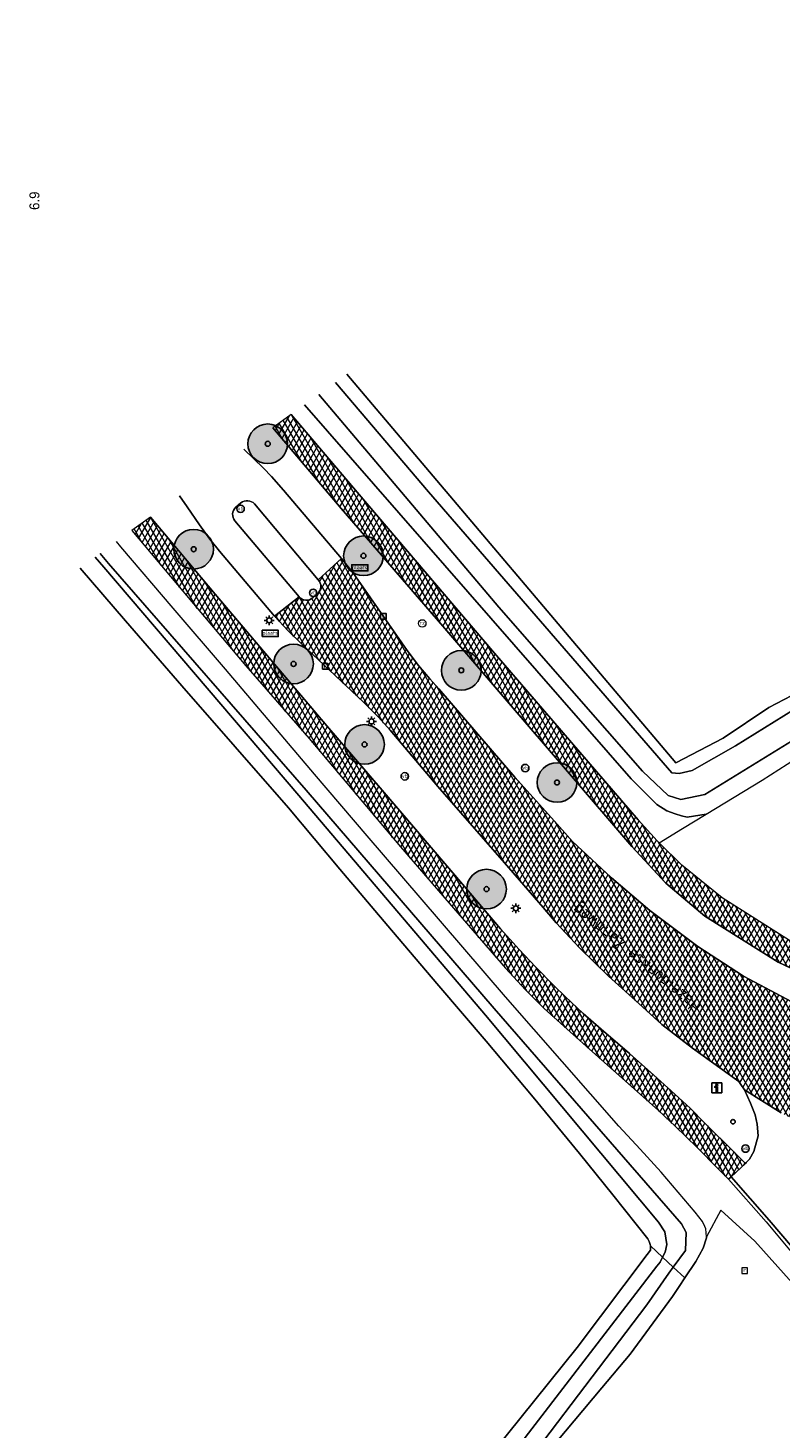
# Model space of a CAD drawing. Header units: metres. Extents: x 101608 to 104514, y 400798 to 405846.
# Tile 100 of 112: x 101608 to 101684, y 405705 to 405846. Entities that reach past the tile are written whole.
import ezdxf
from ezdxf.enums import TextEntityAlignment as Align

# ---------------------------------------------------------------- set-up
doc = ezdxf.new("R2010")
doc.units = ezdxf.units.M
for name, color, linetype, lineweight in [('B-WE-GR-BOOM-A', 63, 'Continuous', 25), ('B-WE-GR-BOOM-S', 90, 'Continuous', 25), ('B-WE-GR-BOUWLAND-GV', 80, 'Continuous', 13), ('B-WE-GR-GRAS-GV', 60, 'Continuous', 13), ('B-WE-IE-MEUBILAIR_WEGMEUBILAIR-S', 7, 'Continuous', 25), ('B-WE-IE-MEUBILAIR_WEGMEUBILAIR_VERKEERSBORD-S', 7, 'Continuous', 25), ('B-WE-KL-ET_LS_OV_LICHTMAST-S', 190, 'Continuous', 25), ('B-WE-OG-TERREIN_CULTUURSCHEIDING-GV', 7, 'Continuous', 18), ('B-WE-OG-TOPOGRAFIE-T18', 7, 'Continuous', 18), ('B-WE-OG-WATER-GV', 130, 'Continuous', 18), ('B-WE-OG-WATER_SLOOT-GV', 120, 'Continuous', 18), ('B-WE-RI-GWA_KOLK-S', 30, 'Continuous', 25), ('B-WE-RI-GWA_RIOOLPUT-S', 30, 'Continuous', 25), ('B-WE-VH-GESLOTENVERHARDING_ASFALT-A-500', 12, 'Continuous', 18), ('B-WE-VH-KANTVERHARDING-G', 60, 'Continuous', 18), ('B-WE-VH-ONVERHARD-GV', 252, 'Continuous', 18), ('B-WE-VH-VERHARDING_ASFALT-GV', 252, 'Continuous', 18), ('B-WE-VH-VERHARDING_BETON-GV', 252, 'Continuous', 18), ('B-WE-VH-VERHARDING_BETONSTRAATSTEEN-GV', 252, 'Continuous', 18), ('X-XX-AL-VERWIJZING-S', 7, 'Continuous', 25)]:
    doc.layers.add(name, color=color, linetype=linetype, lineweight=lineweight)
doc.layers.add('Label_Puntobject', color=255, linetype='Continuous')
doc.styles.add('NLCS-ISO', font='NLCS-ISO.ttf')
doc.styles.add('NLCS-ISO-ANNOTATIVE-T18', font='NLCS-ISO.ttf', dxfattribs={"height": 1.8})
doc.styles.add('NLCS-ISO-M250-T18', font='NLCS-ISO.ttf', dxfattribs={"height": 0.45})
pattern_1 = [(60, (0, 0), (-0.4330127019, 0.25), []), (120, (0, 0), (-0.4330127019, -0.25), [])]

# ---------------------------------------------------------------- blocks, each defined once
blk = doc.blocks.new('SIE-WEG_VERKEERSBORD_PLAATSNAAM-SO')
at = {"color": 0, "linetype": 'ByBlock', "lineweight": -2}
blk.add_lwpolyline([(-3.25, -1.25), (3.25, -1.25), (3.25, 1.25), (-3.25, 1.25)], close=True, dxfattribs=at)
at = {"color": 0, "linetype": 'ByBlock', "lineweight": -2, "style": 'NLCS-ISO'}
blk.add_text('plaats', height=1.5, dxfattribs=at).set_placement((0, 0.21), align=Align.MIDDLE_CENTER)
blk = doc.blocks.new('SIE-WEG_VERKEERSBORD_INFORMATIE-SO')
at = {"linetype": 'ByBlock', "lineweight": -2}
h = blk.add_hatch(color=0, dxfattribs=at)
h.dxf.hatch_style = 1
h.paths.add_polyline_path([(0.32, 0.49), (-0.82, 0.49), (-0.82, 0.19), (-0.32, 0.19), (-0.32, -1.62), (0.32, -1.62)])
h = blk.add_hatch(color=0, dxfattribs=at)
h.dxf.hatch_style = 1
edge = h.paths.add_edge_path()
edge.add_arc((0, 1.25), 0.373, 0, 360)
at = {"color": 0, "linetype": 'ByBlock', "lineweight": -2}
for points in [[(-2, -2), (2, -2), (2, 2), (-2, 2)], [(0.32, 0.49), (-0.82, 0.49), (-0.82, 0.19), (-0.32, 0.19), (-0.32, -1.62), (0.32, -1.62)]]:
    blk.add_lwpolyline(points, close=True, dxfattribs=at)
blk.add_circle((0, 1.25), 0.373, dxfattribs=at)
blk = doc.blocks.new('SAL-VERWIJZING_SYMBOOL-SO')
at = {"color": 0, "linetype": 'ByBlock', "lineweight": -2}
blk.add_circle((0, 0), 0.9, dxfattribs=at)
at = {"color": 0, "linetype": 'ByBlock', "lineweight": -2, "style": 'NLCS-ISO-ANNOTATIVE-T18'}
blk.add_attdef('SYMBOOL', (2.5, -2.5), '', height=1.8, dxfattribs=at)
blk = doc.blocks.new('SKL-ET_OV_LICHTMAST-SO')
at = {"color": 0, "linetype": 'ByBlock', "lineweight": -2}
for points in [[(-1.25, 0), (-2, 0)], [(-1.41, 1.41), (-0.88, 0.88)], [(0, 2), (0, 1.25)], [(0.88, 0.88), (1.41, 1.41)], [(2, 0), (1.25, 0)], [(-1.41, -1.41), (-0.88, -0.88)], [(0, -1.25), (0, -2)], [(0.88, -0.88), (1.41, -1.41)]]:
    blk.add_lwpolyline(points, dxfattribs=at)
blk.add_circle((0, 0), 1, dxfattribs=at)
blk = doc.blocks.new('SIE-WEG_PAAL_VERKEERSBORD-SO')
at = {"color": 0, "linetype": 'ByBlock', "lineweight": -2}
blk.add_circle((0, 0), 1.5, dxfattribs=at)
at = {"color": 0, "linetype": 'ByBlock', "lineweight": -2, "style": 'NLCS-ISO'}
blk.add_text('vb', height=1.5, dxfattribs=at).set_placement((0, 0.13), align=Align.MIDDLE_CENTER)
blk = doc.blocks.new('SRI-PUT_INSPECTIEPUT_RIOOLPUT-SO')
at = {"color": 0, "linetype": 'ByBlock', "lineweight": 18}
blk.add_lwpolyline([(-1.12, -1.12), (1.12, -1.12), (1.12, 1.12), (-1.12, 1.12)], close=True, dxfattribs=at)
at = {"color": 0, "linetype": 'ByBlock', "lineweight": 18, "style": 'NLCS-ISO'}
blk.add_text('r', height=1.5, dxfattribs=at).set_placement((0, 0.28), align=Align.MIDDLE_CENTER)
blk = doc.blocks.new('SRI-KOLK-SO')
at = {"color": 0, "linetype": 'ByBlock', "lineweight": -2}
blk.add_lwpolyline([(-1.125, -1.125), (1.125, -1.125), (1.125, 1.125), (-1.125, 1.125)], close=True, dxfattribs=at)
at = {"color": 0, "linetype": 'ByBlock', "lineweight": -2, "style": 'NLCS-ISO'}
blk.add_text('k', height=1.5, dxfattribs=at).set_placement((0, 0), align=Align.MIDDLE_CENTER)
blk = doc.blocks.new('SIE-WEG_PAAL_RECLAMEZUIL-SO')
at = {"color": 0, "linetype": 'ByBlock', "lineweight": 18}
blk.add_circle((0, 0), 1.5, dxfattribs=at)
at = {"color": 0, "linetype": 'ByBlock', "lineweight": 18, "style": 'NLCS-ISO'}
blk.add_text('rz', height=1.5, dxfattribs=at).set_placement((0, 0.23), align=Align.MIDDLE_CENTER)
blk = doc.blocks.new('SGR-BOOM_01-SO')
at = {"layer": 'B-WE-GR-BOOM-A'}
h = blk.add_hatch(color=256, dxfattribs=at)
h.dxf.hatch_style = 1
edge = h.paths.add_edge_path()
edge.add_arc((0, 0), 2, 0, 360)
at = {"color": 0, "linetype": 'ByBlock', "lineweight": -2}
for radius in [2, 0.25]:
    blk.add_circle((0, 0), radius, dxfattribs=at)

msp = doc.modelspace()

# ---------------------------------------------------------------- hatches: boundary and pattern name
at = {"layer": 'B-WE-VH-GESLOTENVERHARDING_ASFALT-A-500'}
h = msp.add_hatch(dxfattribs=at)
h.set_pattern_fill('AVH-ASFALT-SOD', color=256, scale=0.5, pattern_type=2)
h.set_pattern_definition(pattern_1)
h.paths.add_polyline_path([(101633.187, 405805.544), (101640.104, 405797.426), (101650.347, 405785.551), (101669.431, 405763.324), (101672.871, 405759.606), (101676.798, 405756.274), (101684.205, 405751.653), (101692.576, 405747.67), (101699.716, 405745.118), (101700.473, 405747.565), (101693.534, 405749.979), (101685.344, 405753.83), (101678.553, 405758.125), (101674.467, 405761.435), (101672.182, 405763.687), (101671.971, 405763.896), (101670.067, 405765.997), (101655.557, 405782.815), (101641.717, 405799.072), (101635.043, 405806.895)])
h = msp.add_hatch(dxfattribs=at)
h.set_pattern_fill('AVH-ASFALT-SOD', color=256, scale=0.5, pattern_type=2)
h.set_pattern_definition(pattern_1)
h.paths.add_polyline_path([(101618.982, 405795.205), (101623.577, 405789.7), (101630.478, 405781.556), (101636.851, 405774.198), (101646.063, 405763.288), (101650.557, 405758.088), (101654.683, 405753.32), (101656.682, 405751.033), (101658.69, 405748.862), (101660.59, 405746.965), (101663.199, 405744.597), (101665.457, 405742.595), (101669.364, 405739.126), (101672.1, 405736.657), (101673.787, 405735.086), (101676.034, 405732.942), (101678.064, 405730.861), (101679.185, 405729.739), (101679.439, 405729.977), (101680.886, 405731.336), (101679.762, 405732.476), (101676.77, 405735.428), (101675.33, 405736.87), (101673.755, 405738.336), (101671.65, 405740.223), (101669.206, 405742.415), (101666.336, 405744.894), (101664.528, 405746.461), (101662.712, 405748.159), (101661.575, 405749.258), (101659.709, 405751.174), (101658.051, 405752.923), (101656.175, 405754.991), (101652.528, 405759.261), (101644.224, 405768.988), (101638.634, 405775.5), (101627.372, 405788.773), (101620.842, 405796.559)])
h = msp.add_hatch(dxfattribs=at)
h.set_pattern_fill('AVH-ASFALT-SOD', color=256, scale=0.5, pattern_type=2)
h.set_pattern_definition(pattern_1)
edge = h.paths.add_edge_path()
edge.add_line((101667.388, 405760.152), (101663.424, 405763.829))
edge.add_line((101663.424, 405763.829), (101661.607, 405765.885))
edge.add_line((101661.607, 405765.885), (101657.61, 405770.323))
edge.add_line((101657.61, 405770.323), (101649.959, 405779.223))
edge.add_line((101649.959, 405779.223), (101649.033, 405780.238))
edge.add_line((101649.033, 405780.238), (101647.894, 405781.579))
edge.add_line((101647.894, 405781.579), (101646.747, 405783.075))
edge.add_line((101646.747, 405783.075), (101642.527, 405789.167))
edge.add_line((101642.527, 405789.167), (101641.32, 405790.854))
edge.add_line((101641.32, 405790.854), (101640.11, 405792.388))
edge.add_line((101640.11, 405792.388), (101637.778, 405790.219))
edge.add_arc((101637.072, 405789.566), 0.961, -49.87133, 42.78034, ccw=False)
edge.add_line((101637.692, 405788.831), (101637.237, 405788.408))
edge.add_arc((101636.597, 405789.12), 0.958, 219.1269, 311.94264, ccw=False)
edge.add_line((101635.854, 405788.516), (101633.35, 405786.569))
edge.add_line((101633.35, 405786.569), (101634.728, 405785.067))
edge.add_line((101634.728, 405785.067), (101636.089, 405783.754))
edge.add_line((101636.089, 405783.754), (101642.279, 405777.928))
edge.add_line((101642.279, 405777.928), (101643.82, 405776.397))
edge.add_line((101643.82, 405776.397), (101645.037, 405775.036))
edge.add_line((101645.037, 405775.036), (101649.851, 405769.361))
edge.add_line((101649.851, 405769.361), (101656.585, 405761.664))
edge.add_line((101656.585, 405761.664), (101660.482, 405757.168))
edge.add_line((101660.482, 405757.168), (101661.779, 405755.623))
edge.add_line((101661.779, 405755.623), (101664.152, 405753.097))
edge.add_line((101664.152, 405753.097), (101667.084, 405750.216))
edge.add_line((101667.084, 405750.216), (101670.122, 405747.465))
edge.add_line((101670.122, 405747.465), (101672.465, 405745.364))
edge.add_line((101672.465, 405745.364), (101675.543, 405742.963))
edge.add_line((101675.543, 405742.963), (101680.233, 405739.6))
edge.add_line((101680.233, 405739.6), (101680.427, 405739.305))
edge.add_line((101680.427, 405739.305), (101680.782, 405738.772))
edge.add_line((101680.782, 405738.772), (101684.512, 405736.436))
edge.add_line((101684.512, 405736.436), (101690.508, 405733.207))
edge.add_line((101690.508, 405733.207), (101690.818, 405733.253))
edge.add_line((101690.818, 405733.253), (101695.337, 405731.173))
edge.add_line((101695.337, 405731.173), (101695.439, 405731.127))
edge.add_line((101695.439, 405731.127), (101696.752, 405734.624))
edge.add_line((101696.752, 405734.624), (101693.724, 405736.08))
edge.add_line((101693.724, 405736.08), (101690.855, 405737.59))
edge.add_line((101690.855, 405737.59), (101687.57, 405739.578))
edge.add_line((101687.57, 405739.578), (101686.445, 405740.289))
edge.add_line((101686.445, 405740.289), (101686.161, 405740.59))
edge.add_line((101686.161, 405740.59), (101685.998, 405741.068))
edge.add_line((101685.998, 405741.068), (101686.047, 405741.58))
edge.add_line((101686.047, 405741.58), (101686.329, 405741.926))
edge.add_line((101686.329, 405741.926), (101686.711, 405742.168))
edge.add_line((101686.711, 405742.168), (101687.116, 405742.16))
edge.add_line((101687.116, 405742.16), (101687.684, 405741.924))
edge.add_line((101687.684, 405741.924), (101690.017, 405740.943))
edge.add_line((101690.017, 405740.943), (101692.46, 405739.872))
edge.add_line((101692.46, 405739.872), (101695.291, 405738.738))
edge.add_line((101695.291, 405738.738), (101697.902, 405737.713))
edge.add_line((101697.902, 405737.713), (101699.609, 405742.012))
edge.add_line((101699.609, 405742.012), (101693.851, 405743.922))
edge.add_line((101693.851, 405743.922), (101691.493, 405744.878))
edge.add_line((101691.493, 405744.878), (101688.618, 405746.044))
edge.add_line((101688.618, 405746.044), (101687.498, 405746.622))
edge.add_line((101687.498, 405746.622), (101687.218, 405746.767))
edge.add_line((101687.218, 405746.767), (101680.683, 405750.212))
edge.add_line((101680.683, 405750.212), (101676.08, 405753.234))
edge.add_line((101676.08, 405753.234), (101671.229, 405756.85))
edge.add_line((101671.229, 405756.85), (101667.388, 405760.152))

# ---------------------------------------------------------------- linework, layer by layer
at = {"layer": 'B-WE-GR-BOUWLAND-GV', "flags": 128}
for points in [[(101640.662, 405810.985), (101673.869, 405771.754), (101678.641, 405774.232), (101683.252, 405777.331), (101685.569, 405778.556), (101691.651, 405782.193), (101693.838, 405783.436), (101711.473, 405794.096), (101712.251, 405795.05), (101728.691, 405804.91), (101752.378, 405819.374), (101781.388, 405837.389), (101795.523, 405845.906)], [(101635.333, 405676.248), (101651.218, 405696.982), (101663.912, 405712.769), (101670.982, 405722.148), (101671.307, 405722.58), (101671.318, 405722.89), (101671.298, 405723), (101671.268, 405723.166), (101671.171, 405723.455), (101671.033, 405723.726), (101667.511, 405728.169), (101664.137, 405732.341), (101659.464, 405738.025), (101654.737, 405743.665), (101649.939, 405749.258), (101645.159, 405754.869), (101639.951, 405761.028), (101634.766, 405767.207), (101629.382, 405773.359), (101624.012, 405779.527), (101618.32, 405786.1), (101613.755, 405791.401)]]:
    msp.add_lwpolyline(points, dxfattribs=at)
at = {"layer": 'B-WE-GR-GRAS-GV'}
msp.add_lwpolyline([(101699.488, 405703.725), (101696.621, 405707.002), (101681.824, 405723.481), (101678.397, 405726.606), (101676.958, 405723.929), (101676.964, 405723.829), (101676.637, 405722.782), (101675.887, 405721.429), (101674.783, 405719.78), (101674.209, 405718.922), (101673.535, 405717.914), (101669.261, 405712.087), (101666.389, 405708.67), (101660.82, 405702.026)], dxfattribs=at)
at = {"layer": 'B-WE-OG-TERREIN_CULTUURSCHEIDING-GV', "flags": 128}
for points in [[(101635.043, 405806.895), (101641.717, 405799.072), (101655.557, 405782.815), (101670.067, 405765.997), (101671.971, 405763.896), (101672.182, 405763.687), (101674.553, 405765.131), (101676.923, 405766.574), (101675, 405766.266), (101674.437, 405766.402), (101673.787, 405766.621), (101672.966, 405766.899), (101671.947, 405767.554), (101671.247, 405768.242), (101669.351, 405770.148), (101636.395, 405807.879)], [(101692.576, 405747.67), (101684.205, 405751.653), (101676.798, 405756.274), (101672.871, 405759.606), (101669.431, 405763.324), (101650.347, 405785.551), (101640.104, 405797.426), (101633.187, 405805.544)], [(101630.273, 405803.423), (101632.264, 405801.489), (101633.044, 405800.665), (101634.285, 405799.279), (101640.11, 405792.388), (101641.32, 405790.854), (101642.527, 405789.167), (101646.747, 405783.075), (101647.894, 405781.579), (101649.033, 405780.238), (101649.959, 405779.223), (101657.61, 405770.323), (101661.607, 405765.885), (101663.424, 405763.829), (101667.388, 405760.152), (101671.229, 405756.85), (101676.08, 405753.234), (101680.683, 405750.212), (101687.218, 405746.767)], [(101620.842, 405796.559), (101627.372, 405788.773), (101638.634, 405775.5), (101644.224, 405768.988), (101652.528, 405759.261), (101656.175, 405754.991), (101658.051, 405752.923), (101659.709, 405751.174), (101661.575, 405749.258), (101662.712, 405748.159), (101664.528, 405746.461), (101666.336, 405744.894), (101669.206, 405742.415), (101671.65, 405740.223), (101673.755, 405738.336), (101675.33, 405736.87), (101676.77, 405735.428), (101679.762, 405732.476), (101680.886, 405731.336), (101680.977, 405731.432), (101681.288, 405731.76), (101681.726, 405732.528), (101682.17, 405734.13), (101682.088, 405735.283), (101681.856, 405736.237), (101681.413, 405737.397), (101680.782, 405738.772), (101680.427, 405739.305), (101680.233, 405739.6), (101675.543, 405742.963), (101672.465, 405745.364), (101670.122, 405747.465), (101667.084, 405750.216), (101664.152, 405753.097), (101661.779, 405755.623), (101660.482, 405757.168), (101656.585, 405761.664), (101649.851, 405769.361), (101645.037, 405775.036), (101643.82, 405776.397), (101642.279, 405777.928), (101636.089, 405783.754), (101634.728, 405785.067), (101633.35, 405786.569), (101627.816, 405793.118), (101626.822, 405794.327), (101625.783, 405795.786), (101624.54, 405797.587), (101623.788, 405798.703)]]:
    msp.add_lwpolyline(points, dxfattribs=at)
at = {"layer": 'B-WE-OG-WATER-GV'}
msp.add_lwpolyline([(101749.484, 405768.839), (101751.811, 405767.286), (101753.242, 405766.852), (101754.2, 405767.547), (101754.618, 405768.18), (101754.307, 405769.354), (101752.606, 405770.602), (101747.417, 405774.039), (101740.877, 405777.506), (101735.827, 405779.798), (101725.956, 405782.44), (101715.477, 405783.675), (101694.541, 405781.452), (101693.358, 405781.409), (101692.712, 405781.228), (101685.736, 405777.103), (101679.904, 405773.486), (101675.523, 405770.966), (101674.202, 405770.663), (101673.478, 405770.737), (101648.89, 405799.106), (101639.508, 405810.145)], dxfattribs=at)
at = {"layer": 'B-WE-OG-WATER-GV', "flags": 128}
for points in [[(101637.834, 405808.927), (101656.007, 405787.45), (101670.498, 405770.93), (101673.103, 405768.452), (101674.384, 405768.06), (101676.784, 405768.563), (101688.591, 405775.84), (101691.009, 405777.652), (101693.666, 405778.588), (101697.188, 405779.01), (101706.938, 405779.65), (101707.787, 405779.693)], [(101615.276, 405792.508), (101616.129, 405791.509), (101635.817, 405768.467), (101654.66, 405746.282), (101672.109, 405725.389), (101672.762, 405724.439), (101672.945, 405723.159), (101672.792, 405722.391), (101672.527, 405721.864), (101673.607, 405720.866), (101674.828, 405722.555), (101674.914, 405724.349), (101674.439, 405725.23), (101655.54, 405746.951), (101636.558, 405769.007), (101616.602, 405791.87), (101615.781, 405792.875)], [(101637.638, 405673.195), (101670.943, 405717.077), (101673.159, 405720.246), (101673.607, 405720.866), (101672.527, 405721.864), (101672.274, 405721.361), (101671.944, 405720.954), (101636.448, 405674.77)]]:
    msp.add_lwpolyline(points, dxfattribs=at)
at = {"layer": 'B-WE-OG-WATER_SLOOT-GV', "flags": 128}
for points in [[(101639.508, 405810.145), (101648.89, 405799.106), (101673.478, 405770.737), (101674.202, 405770.663), (101675.523, 405770.966), (101679.904, 405773.486), (101685.736, 405777.103), (101692.712, 405781.228), (101693.358, 405781.409), (101694.541, 405781.452), (101715.477, 405783.675), (101725.956, 405782.44), (101735.827, 405779.798), (101740.877, 405777.506), (101747.417, 405774.039), (101752.606, 405770.602), (101754.307, 405769.354), (101754.618, 405768.18), (101754.2, 405767.547), (101753.242, 405766.852), (101751.811, 405767.286), (101749.484, 405768.839)], [(101685.569, 405778.556), (101683.252, 405777.331), (101678.641, 405774.232), (101673.869, 405771.754), (101640.662, 405810.985)], [(101707.787, 405779.693), (101706.938, 405779.65), (101697.188, 405779.01), (101693.666, 405778.588), (101691.009, 405777.652), (101688.591, 405775.84), (101676.784, 405768.563), (101674.384, 405768.06), (101673.103, 405768.452), (101670.498, 405770.93), (101656.007, 405787.45), (101637.834, 405808.927)], [(101636.395, 405807.879), (101669.351, 405770.148), (101671.247, 405768.242), (101671.947, 405767.554), (101672.966, 405766.899), (101673.787, 405766.621), (101674.437, 405766.402), (101675, 405766.266), (101676.923, 405766.574), (101682.58, 405770.019), (101688.451, 405773.78)], [(101615.781, 405792.875), (101616.602, 405791.87), (101636.558, 405769.007), (101655.54, 405746.951), (101674.439, 405725.23), (101674.914, 405724.349), (101674.828, 405722.555), (101673.607, 405720.866), (101674.783, 405719.78), (101675.887, 405721.429), (101676.637, 405722.782), (101676.964, 405723.829), (101676.958, 405723.929), (101676.906, 405724.747), (101676.802, 405724.967), (101676.559, 405725.482), (101675.832, 405726.428), (101674.115, 405728.444), (101672.373, 405730.438), (101670.266, 405732.786), (101668.126, 405735.104), (101656.661, 405748.141), (101648.071, 405758.16), (101642.732, 405764.377), (101637.411, 405770.61), (101628.434, 405781.208), (101623.122, 405787.366), (101617.858, 405793.564), (101617.43, 405794.076)], [(101636.448, 405674.77), (101671.944, 405720.954), (101672.274, 405721.361), (101672.527, 405721.864), (101671.298, 405723), (101671.318, 405722.89), (101671.307, 405722.58), (101670.982, 405722.148), (101663.912, 405712.769), (101651.218, 405696.982), (101635.333, 405676.248)], [(101638.055, 405672.642), (101641.269, 405676.867), (101660.82, 405702.026), (101666.389, 405708.67), (101669.261, 405712.087), (101673.535, 405717.914), (101674.209, 405718.922), (101674.783, 405719.78), (101673.607, 405720.866)]]:
    msp.add_lwpolyline(points, dxfattribs=at)
at = {"layer": 'B-WE-OG-WATER_SLOOT-GV'}
for points in [[(101613.755, 405791.401), (101618.32, 405786.1), (101624.012, 405779.527), (101629.382, 405773.359), (101634.766, 405767.207), (101639.951, 405761.028), (101645.159, 405754.869), (101649.939, 405749.258), (101654.737, 405743.665), (101659.464, 405738.025), (101664.137, 405732.341), (101667.511, 405728.169), (101671.033, 405723.726), (101671.171, 405723.455), (101671.268, 405723.166), (101671.298, 405723), (101672.527, 405721.864), (101672.792, 405722.391), (101672.945, 405723.159), (101672.762, 405724.439), (101672.109, 405725.389), (101654.66, 405746.282), (101635.817, 405768.467), (101616.129, 405791.509), (101615.276, 405792.508)], [(101673.607, 405720.866), (101673.159, 405720.246), (101670.943, 405717.077), (101637.638, 405673.195)]]:
    msp.add_lwpolyline(points, dxfattribs=at)
at = {"layer": 'B-WE-VH-KANTVERHARDING-G', "flags": 128}
for points in [[(101633.187, 405805.544), (101640.104, 405797.426), (101650.347, 405785.551), (101669.431, 405763.324), (101672.871, 405759.606), (101676.798, 405756.274), (101684.205, 405751.653), (101692.576, 405747.67), (101699.716, 405745.118), (101700.473, 405747.565), (101693.534, 405749.979), (101685.344, 405753.83), (101678.553, 405758.125), (101674.467, 405761.435), (101672.182, 405763.687), (101671.971, 405763.896), (101670.067, 405765.997), (101655.557, 405782.815), (101641.717, 405799.072), (101635.043, 405806.895)], [(101618.982, 405795.205), (101623.577, 405789.7), (101630.478, 405781.556), (101636.851, 405774.198), (101646.063, 405763.288), (101650.557, 405758.088), (101654.683, 405753.32), (101656.682, 405751.033), (101658.69, 405748.862), (101660.59, 405746.965), (101663.199, 405744.597), (101665.457, 405742.595), (101669.364, 405739.126), (101672.1, 405736.657), (101673.787, 405735.086), (101676.034, 405732.942), (101678.064, 405730.861), (101679.185, 405729.739), (101679.439, 405729.977), (101680.886, 405731.336), (101679.762, 405732.476), (101676.77, 405735.428), (101675.33, 405736.87), (101673.755, 405738.336), (101671.65, 405740.223), (101669.206, 405742.415), (101666.336, 405744.894), (101664.528, 405746.461), (101662.712, 405748.159), (101661.575, 405749.258), (101659.709, 405751.174), (101658.051, 405752.923), (101656.175, 405754.991), (101652.528, 405759.261), (101644.224, 405768.988), (101638.634, 405775.5), (101627.372, 405788.773), (101620.842, 405796.559)]]:
    msp.add_lwpolyline(points, close=True, dxfattribs=at)
msp.add_lwpolyline([(101687.218, 405746.767), (101680.683, 405750.212), (101676.08, 405753.234), (101671.229, 405756.85), (101667.388, 405760.152), (101663.424, 405763.829), (101661.607, 405765.885), (101657.61, 405770.323), (101649.959, 405779.223), (101649.033, 405780.238), (101647.894, 405781.579), (101646.747, 405783.075), (101642.527, 405789.167), (101641.32, 405790.854), (101640.11, 405792.388), (101637.778, 405790.219, -0.4278346), (101637.692, 405788.831), (101637.237, 405788.408, -0.4286819), (101635.854, 405788.516), (101633.35, 405786.569), (101634.728, 405785.067), (101636.089, 405783.754), (101642.279, 405777.928), (101643.82, 405776.397), (101645.037, 405775.036), (101649.851, 405769.361), (101656.585, 405761.664), (101660.482, 405757.168), (101661.779, 405755.623), (101664.152, 405753.097), (101667.084, 405750.216), (101670.122, 405747.465), (101672.465, 405745.364), (101675.543, 405742.963), (101680.233, 405739.6), (101680.427, 405739.305), (101680.782, 405738.772), (101684.512, 405736.436)], format="xyb", dxfattribs=at)
at = {"layer": 'B-WE-VH-ONVERHARD-GV', "flags": 128}
msp.add_lwpolyline([(101679.439, 405729.977), (101679.185, 405729.739), (101682.978, 405725.445), (101686.333, 405721.403), (101688.8, 405718.481), (101695.595, 405710.436), (101697.432, 405708.314), (101702.062, 405702.968), (101702.765, 405702.126), (101710.976, 405692.291), (101720.343, 405681.244), (101724.835, 405675.581), (101729.074, 405670.173), (101729.838, 405669.124), (101729.934, 405669.232), (101730.177, 405669.398), (101725.203, 405675.849), (101715.964, 405687.143), (101708.702, 405695.662), (101701.446, 405704.259), (101694.11, 405712.883), (101689.159, 405718.704), (101683.299, 405725.615)], close=True, dxfattribs=at)
at = {"layer": 'B-WE-VH-VERHARDING_ASFALT-GV', "flags": 128}
for points in [[(101633.187, 405805.544), (101640.104, 405797.426), (101650.347, 405785.551), (101669.431, 405763.324), (101672.871, 405759.606), (101676.798, 405756.274), (101684.205, 405751.653), (101692.576, 405747.67), (101699.716, 405745.118), (101700.473, 405747.565), (101693.534, 405749.979), (101685.344, 405753.83), (101678.553, 405758.125), (101674.467, 405761.435), (101672.182, 405763.687), (101671.971, 405763.896), (101670.067, 405765.997), (101655.557, 405782.815), (101641.717, 405799.072), (101635.043, 405806.895)], [(101631.351, 405797.883), (101637.778, 405790.219), (101640.11, 405792.388), (101634.285, 405799.279), (101633.044, 405800.665), (101632.264, 405801.489), (101630.273, 405803.423)], [(101623.788, 405798.703), (101624.54, 405797.587), (101625.783, 405795.786), (101626.822, 405794.327), (101627.816, 405793.118), (101633.35, 405786.569), (101635.854, 405788.516), (101629.349, 405796.189)], [(101629.439, 405797.528), (101629.976, 405797.993)], [(101618.982, 405795.205), (101623.577, 405789.7), (101630.478, 405781.556), (101636.851, 405774.198), (101646.063, 405763.288), (101650.557, 405758.088), (101654.683, 405753.32), (101656.682, 405751.033), (101658.69, 405748.862), (101660.59, 405746.965), (101663.199, 405744.597), (101665.457, 405742.595), (101669.364, 405739.126), (101672.1, 405736.657), (101673.787, 405735.086), (101676.034, 405732.942), (101678.064, 405730.861), (101679.185, 405729.739), (101679.439, 405729.977), (101680.886, 405731.336), (101679.762, 405732.476), (101676.77, 405735.428), (101675.33, 405736.87), (101673.755, 405738.336), (101671.65, 405740.223), (101669.206, 405742.415), (101666.336, 405744.894), (101664.528, 405746.461), (101662.712, 405748.159), (101661.575, 405749.258), (101659.709, 405751.174), (101658.051, 405752.923), (101656.175, 405754.991), (101652.528, 405759.261), (101644.224, 405768.988), (101638.634, 405775.5), (101627.372, 405788.773), (101620.842, 405796.559)], [(101667.388, 405760.152), (101663.424, 405763.829), (101661.607, 405765.885), (101657.61, 405770.323), (101649.959, 405779.223), (101649.033, 405780.238), (101647.894, 405781.579), (101646.747, 405783.075), (101642.527, 405789.167), (101641.32, 405790.854), (101640.11, 405792.388), (101637.778, 405790.219)], [(101635.854, 405788.516), (101633.35, 405786.569), (101634.728, 405785.067), (101636.089, 405783.754), (101642.279, 405777.928), (101643.82, 405776.397), (101645.037, 405775.036), (101649.851, 405769.361), (101656.585, 405761.664), (101660.482, 405757.168), (101661.779, 405755.623), (101664.152, 405753.097), (101667.084, 405750.216), (101670.122, 405747.465), (101672.465, 405745.364), (101675.543, 405742.963), (101680.233, 405739.6), (101680.427, 405739.305), (101680.782, 405738.772), (101684.512, 405736.436)], [(101637.692, 405788.831), (101637.237, 405788.408)], [(101687.218, 405746.767), (101680.683, 405750.212), (101676.08, 405753.234), (101671.229, 405756.85), (101667.388, 405760.152)]]:
    msp.add_lwpolyline(points, dxfattribs=at)
at = {"layer": 'B-WE-VH-VERHARDING_ASFALT-GV'}
for points in [[(101629.349, 405796.189, -0.3775699), (101629.439, 405797.528)], [(101629.976, 405797.993, -0.3801484), (101631.351, 405797.883)], [(101637.778, 405790.219, -0.4278346), (101637.692, 405788.831)], [(101637.237, 405788.408, -0.4286819), (101635.854, 405788.516)]]:
    msp.add_lwpolyline(points, format="xyb", dxfattribs=at)
at = {"layer": 'B-WE-VH-VERHARDING_BETON-GV'}
for points in [[(101629.439, 405797.528, 0.3775699), (101629.349, 405796.189)], [(101631.351, 405797.883, 0.3801484), (101629.976, 405797.993)], [(101637.692, 405788.831, 0.4278346), (101637.778, 405790.219)], [(101635.854, 405788.516, 0.4286819), (101637.237, 405788.408)]]:
    msp.add_lwpolyline(points, format="xyb", dxfattribs=at)
at = {"layer": 'B-WE-VH-VERHARDING_BETON-GV', "flags": 128}
for points in [[(101629.976, 405797.993), (101629.439, 405797.528)], [(101637.778, 405790.219), (101631.351, 405797.883)], [(101629.349, 405796.189), (101635.854, 405788.516)], [(101637.237, 405788.408), (101637.692, 405788.831)]]:
    msp.add_lwpolyline(points, dxfattribs=at)
at = {"layer": 'B-WE-VH-VERHARDING_BETONSTRAATSTEEN-GV', "flags": 128}
msp.add_lwpolyline([(101684.512, 405736.436), (101680.782, 405738.772), (101681.413, 405737.397), (101681.856, 405736.237), (101682.088, 405735.283), (101682.17, 405734.13), (101681.726, 405732.528), (101681.288, 405731.76), (101680.977, 405731.432), (101680.886, 405731.336), (101679.439, 405729.977), (101683.299, 405725.615), (101689.159, 405718.704)], dxfattribs=at)

# ---------------------------------------------------------------- block references
at = {"layer": 'B-WE-GR-BOOM-S'}
for p in [(101632.681, 405803.95), (101625.204, 405793.309), (101642.34, 405792.648), (101635.285, 405781.733), (101652.214, 405781.086), (101642.449, 405773.607), (101661.878, 405769.771), (101654.766, 405759.01)]:
    msp.add_blockref('SGR-BOOM_01-SO', p, dxfattribs=at)
at = {"layer": 'B-WE-IE-MEUBILAIR_WEGMEUBILAIR-S', "xscale": 0.25, "yscale": 0.25, "zscale": 0.25}
for name, p in [('SIE-WEG_PAAL_VERKEERSBORD-SO', (101629.94, 405797.391)), ('SIE-WEG_PAAL_VERKEERSBORD-SO', (101637.27, 405788.908)), ('SIE-WEG_PAAL_RECLAMEZUIL-SO', (101648.276, 405785.825)), ('SIE-WEG_PAAL_VERKEERSBORD-SO', (101646.508, 405770.392)), ('SIE-WEG_PAAL_VERKEERSBORD-SO', (101658.671, 405771.225)), ('SIE-WEG_PAAL_VERKEERSBORD-SO', (101680.893, 405732.828))]:
    msp.add_blockref(name, p, dxfattribs=at)
at = {"layer": 'B-WE-IE-MEUBILAIR_WEGMEUBILAIR_VERKEERSBORD-S', "xscale": 0.25, "yscale": 0.25, "zscale": 0.25}
for name, p in [('SIE-WEG_VERKEERSBORD_PLAATSNAAM-SO', (101641.974, 405791.429)), ('SIE-WEG_VERKEERSBORD_PLAATSNAAM-SO', (101632.936, 405784.814)), ('SIE-WEG_VERKEERSBORD_INFORMATIE-SO', (101678.002, 405738.963))]:
    msp.add_blockref(name, p, dxfattribs=at)
at = {"layer": 'B-WE-KL-ET_LS_OV_LICHTMAST-S', "xscale": 0.25, "yscale": 0.25, "zscale": 0.25}
for p in [(101632.835, 405786.133), (101643.151, 405775.932), (101657.711, 405757.074)]:
    msp.add_blockref('SKL-ET_OV_LICHTMAST-SO', p, dxfattribs=at)
at = {"layer": 'B-WE-RI-GWA_KOLK-S', "xscale": 0.25, "yscale": 0.25, "zscale": 0.25}
for p in [(101644.348, 405786.544), (101638.481, 405781.485)]:
    msp.add_blockref('SRI-KOLK-SO', p, dxfattribs=at)
at = {"layer": 'B-WE-RI-GWA_RIOOLPUT-S', "xscale": 0.25, "yscale": 0.25, "zscale": 0.25}
msp.add_blockref('SRI-PUT_INSPECTIEPUT_RIOOLPUT-SO', (101680.808, 405720.507), dxfattribs=at)
at = {"layer": 'X-XX-AL-VERWIJZING-S', "xscale": 0.25, "yscale": 0.25, "zscale": 0.25}
msp.add_blockref('SAL-VERWIJZING_SYMBOOL-SO', (101679.631, 405735.539), dxfattribs=at)

# ---------------------------------------------------------------- texts
at = {"layer": 'B-WE-OG-TOPOGRAFIE-T18', "style": 'NLCS-ISO-M250-T18'}
msp.add_text('Hazeldonkse Zandweg', height=1.25, rotation=140.39587, dxfattribs=at).set_placement((101669.998, 405752.155), align=Align.MIDDLE)
at = {"layer": 'Label_Puntobject', "lineweight": 25}
msp.add_text('6.9', height=1, rotation=90, dxfattribs=at).set_placement((101609.134, 405828.475, 0.071), align=Align.MIDDLE)

doc.saveas('drawing.dxf')
